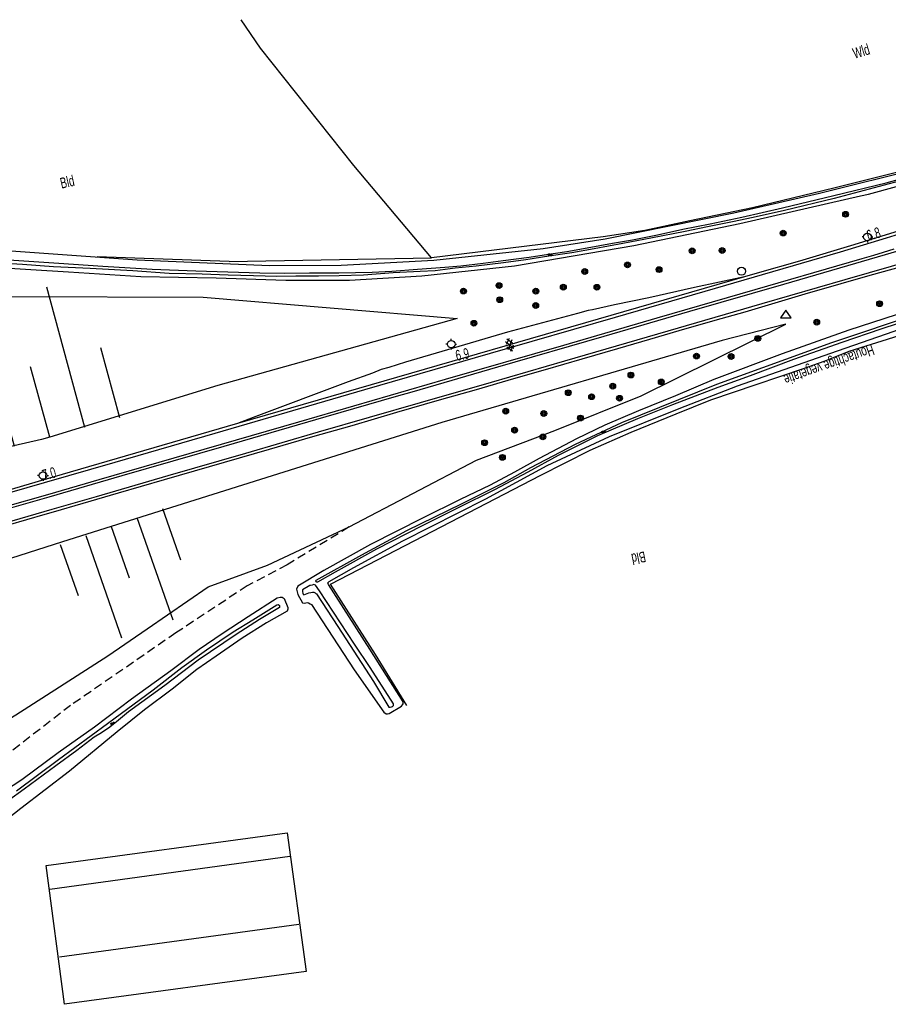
# Model space of a CAD drawing. Header units: metres. Extents: x 74699 to 149952, y 394498 to 789673.
# Tile 13 of 22: x 77678 to 77880, y 395160 to 395389. Entities that reach past the tile are written whole.
import ezdxf

# ---------------------------------------------------------------- set-up
doc = ezdxf.new("R2010")
doc.units = ezdxf.units.M
doc.linetypes.add('Houtwal', pattern=[3, 2, -1])
doc.layers.get('0').update_dxf_attribs({"linetype": 'CONTINUOUS'})
for name, color, linetype in [('4411', 7, 'CONTINUOUS'), ('4504', 7, 'CONTINUOUS'), ('4601', 172, 'CONTINUOUS'), ('4602', 7, 'CONTINUOUS'), ('B-AF-HOUT-GD', 74, 'Houtwal'), ('B-AF-RAST-GD', 47, 'Raster'), ('B-AS-HECT-GD', 9, 'CONTINUOUS'), ('B-BB-BORD-GD', 8, 'CONTINUOUS'), ('B-BP-BOOM-GD', 74, 'CONTINUOUS'), ('B-BW-WEGW-GD', 8, 'CONTINUOUS'), ('B-GB-BOUW-GD', 242, 'CONTINUOUS'), ('B-GB-NOKL-GD', 242, 'CONTINUOUS'), ('B-MK-ASSTRP-GD', 121, 'CONTINUOUS'), ('B-MK-STRP-GD', 121, 'CONTINUOUS'), ('B-TE-OND-GD', 8, 'CONTINUOUS'), ('B-TR-SLOO-GD', 142, 'CONTINUOUS'), ('B-TR-TALB-GD', 72, 'CONTINUOUS'), ('B-TR-TALO-GD', 72, 'CONTINUOUS'), ('B-VH-HALT-GD', 13, 'CONTINUOUS'), ('B-VH-HFDR-GD', 13, 'CONTINUOUS'), ('B-WT-WLIJN-GD', 134, 'CONTINUOUS'), ('L-AR-BLOCKS-GD', 8, 'CONTINUOUS'), ('L-AR-SYMB-GD', 8, 'CONTINUOUS')]:
    doc.layers.add(name, color=color, linetype=linetype)
doc.linetypes.add('Raster', pattern='A,4,-1,[1,dgnlstyle.shx,S=0.004,R=0,X=0,Y=0],-1', length=6)

# ---------------------------------------------------------------- blocks, each defined once
blk = doc.blocks.new('TALUD', base_point=(74815.635627, 394500.906339))
at = {"layer": '4602'}
for points in [[(74815.135627, 394501.406339, 0), (74815.635627, 394501.406339, 0)], [(74815.135627, 394501.156339, 0), (74816.135627, 394501.156339, 0)], [(74815.135627, 394500.906339, 0), (74815.635627, 394500.906339, 0)], [(74815.135627, 394500.656339, 0), (74816.135627, 394500.656339, 0)], [(74815.135627, 394500.406339, 0), (74815.635627, 394500.406339, 0)]]:
    blk.add_polyline3d(points, dxfattribs=at)
blk = doc.blocks.new('WATER', base_point=(74757.21488, 394499.617761))
at = {"layer": '4601'}
for points in [[(74756.71488, 394499.767761, 0), (74756.77738, 394499.830261, 0), (74756.90238, 394499.892761, 0), (74757.02738, 394499.892761, 0), (74757.15238, 394499.830261, 0), (74757.21488, 394499.767761, 0), (74757.27738, 394499.705261, 0), (74757.40238, 394499.642761, 0), (74757.52738, 394499.642761, 0), (74757.65238, 394499.705261, 0), (74757.71488, 394499.767761, 0)], [(74756.71488, 394499.467761, 0), (74756.77738, 394499.530261, 0), (74756.90238, 394499.592761, 0), (74757.02738, 394499.592761, 0), (74757.15238, 394499.530261, 0), (74757.21488, 394499.467761, 0), (74757.27738, 394499.405261, 0), (74757.40238, 394499.342761, 0), (74757.52738, 394499.342761, 0), (74757.65238, 394499.405261, 0), (74757.71488, 394499.467761, 0)]]:
    blk.add_polyline3d(points, dxfattribs=at)
blk = doc.blocks.new('2201')
at = {"flags": 128}
for points in [[(-0.35, 0), (-0.35, 0), (-0.5, 0)], [(0, 0.35), (0, 0.35), (0, 0.5)], [(0.35, 0.002), (0.35, 0), (0.5, 0)], [(0, -0.35), (0, -0.35), (0, -0.5)]]:
    blk.add_lwpolyline(points, dxfattribs=at)
at = {"linetype": 'Continuous'}
blk.add_circle((0, 0), 0.35, dxfattribs=at)
blk = doc.blocks.new('2901')
for radius in [0.27, 0.18, 0.09]:
    blk.add_circle((0, 0), radius)
blk = doc.blocks.new('GV6', base_point=(74757.21488, 394499.617761))
at = {"layer": '4411'}
for points in [[(74757.21488, 394499.586511, 0), (74757.37113, 394499.711511, 0)], [(74757.21488, 394499.649011, 0), (74757.37113, 394499.524011, 0)], [(74757.27738, 394499.524011, 0), (74757.52738, 394499.711511, 0)], [(74757.27738, 394499.711511, 0), (74757.52738, 394499.524011, 0)], [(74757.43363, 394499.711511, 0), (74757.58988, 394499.586511, 0)], [(74757.43363, 394499.524011, 0), (74757.58988, 394499.649011, 0)]]:
    blk.add_polyline3d(points, dxfattribs=at)
blk = doc.blocks.new('2202')
for p, q in [((-0.35, 0.001), (-0.5, 0)), ((0, 0.35), (0, 0.5)), ((0.35, -0.001), (0.5, 0)), ((0, -0.35), (0, -0.5))]:
    blk.add_line(p, q)
blk.add_circle((0, 0), 0.35)
blk = doc.blocks.new('2401')
blk.add_circle((0.001, -0.001), 0.375)
blk = doc.blocks.new('2301')
at = {"flags": 128}
blk.add_lwpolyline([(-0.502, -0.271), (0.498, -0.271), (-0.002, 0.429), (-0.502, -0.271)], dxfattribs=at)

msp = doc.modelspace()

# ---------------------------------------------------------------- linework, layer by layer
at = {"layer": 'B-AF-HOUT-GD'}
msp.add_lwpolyline([(77754.375959, 395271.300471), (77739.965791, 395262.496493), (77730.667467, 395257.593266), (77714.046339, 395246.626011), (77689.54734, 395229.743368), (77661.305542, 395207.909441), (77634.753908, 395192.43384), (77628.528202, 395190.869218), (77603.844377, 395187.22884)], dxfattribs=at)
at = {"layer": 'B-AF-RAST-GD'}
for points in [[(77726.43591, 395333.161524), (77773.538853, 395333.963579), (77755.523349, 395355.528167), (77733.767281, 395382.868073), (77729.276071, 395389.46966)], [(77886.864419, 395355.126581), (77867.302174, 395350.240118), (77848.328153, 395345.613307), (77833.71831, 395342.592097), (77823.274459, 395340.395293), (77813.549588, 395338.85265), (77773.538853, 395333.963579)], [(77726.43591, 395333.161524), (77695.70301, 395334.242231)], [(77767.813733, 395229.755344), (77760.540155, 395241.615889), (77750.08987, 395258.013929), (77771.773755, 395269.255799), (77798.906345, 395283.319968), (77810.550689, 395289.227922), (77820.100972, 395293.365411), (77830.580976, 395297.642205), (77838.628475, 395300.946764), (77849.193504, 395304.503951), (77860.187736, 395308.181371), (77865.049983, 395309.89372), (77868.382019, 395311.258879), (77870.86476, 395312.250705), (77882.518548, 395315.883226), (77903.794378, 395322.559822), (77909.040898, 395323.980302), (77917.364642, 395325.730237), (77923.849057, 395307.980084), (77931.991047, 395283.828034), (77904.074807, 395268.530666)]]:
    msp.add_lwpolyline(points, dxfattribs=at)
at = {"layer": 'B-GB-BOUW-GD'}
msp.add_lwpolyline([(77683.851702, 395192.429418), (77739.971716, 395200.086023), (77744.367724, 395167.789878), (77688.127401, 395160.115983)], close=True, dxfattribs=at)
at = {"layer": 'B-GB-NOKL-GD'}
for points in [[(77740.555761, 395194.57667), (77684.680413, 395186.872065)], [(77686.967042, 395171.177057), (77742.654067, 395178.763579)]]:
    msp.add_lwpolyline(points, dxfattribs=at)
at = {"layer": 'B-MK-ASSTRP-GD'}
for points in [[(77582.248074, 395249.322212), (77592.762095, 395252.379878), (77612.711539, 395258.164993), (77631.692348, 395263.646166), (77655.41576, 395270.524286), (77674.406276, 395276.039202), (77684.253457, 395278.898492), (77696.199558, 395282.367237), (77717.113014, 395288.416195), (77742.6918, 395295.80204), (77776.86986, 395305.70396), (77804.371143, 395313.691447), (77826.145914, 395320.010022), (77848.932384, 395326.614622), (77870.896093, 395332.965299), (77873.870541, 395333.847439), (77876.544527, 395334.65577), (77878.839157, 395335.350021), (77881.29454, 395336.115306)], [(77882.390987, 395335.606449), (77870.412336, 395332.110254), (77855.54201, 395327.794034), (77833.671682, 395321.470997), (77813.679871, 395315.672095), (77788.966446, 395308.515827), (77768.983215, 395302.730349), (77765.342506, 395301.67654), (77748.985338, 395296.941934), (77725.241257, 395290.05618), (77701.453193, 395283.198214), (77684.441009, 395278.250204), (77675.802766, 395275.737763), (77653.954112, 395269.422022), (77633.011318, 395263.344092), (77611.161371, 395257.025291), (77590.221317, 395250.959018), (77582.435304, 395248.675019)]]:
    msp.add_lwpolyline(points, dxfattribs=at)
at = {"layer": 'B-MK-STRP-GD'}
for points in [[(77581.435543, 395252.130871), (77606.695633, 395259.434877), (77627.214932, 395265.332434), (77653.221134, 395272.892612), (77670.758275, 395277.999486), (77683.450159, 395281.675143), (77699.892893, 395286.437073), (77723.196595, 395293.174482), (77758.08331, 395303.30058), (77787.30348, 395311.759851), (77816.435498, 395320.197467), (77839.721005, 395326.933402), (77868.810788, 395335.384482), (77879.525521, 395338.632624), (77885.584033, 395340.542773)], [(77583.229568, 395245.929502), (77605.87432, 395252.455086), (77625.838655, 395258.228576), (77640.843609, 395262.579536), (77660.741874, 395268.350684), (77677.775932, 395273.27608), (77685.252667, 395275.444656), (77695.529732, 395278.425448), (77712.264359, 395283.25932), (77730.362057, 395288.497629), (77747.279078, 395293.4308), (77771.012964, 395300.29321), (77787.518295, 395305.068522), (77804.64373, 395310.036206), (77828.649506, 395316.987695), (77850.594514, 395323.356007), (77869.887783, 395328.919556), (77886.34893, 395333.703034)]]:
    msp.add_lwpolyline(points, dxfattribs=at)
at = {"layer": 'B-TR-SLOO-GD'}
for points in [[(77766.877289, 395268.084428), (77786.228309, 395277.831278), (77800.500641, 395285.639486), (77815.011392, 395292.38785), (77831.237639, 395298.905245), (77844.856183, 395304.169825), (77868.152286, 395312.336034), (77881.321932, 395316.897652), (77888.417492, 395319.66815), (77892.857293, 395321.279339), (77908.249448, 395326.542801), (77939.58659, 395334.980211), (77973.134823, 395344.868637), (78008.001174, 395355.14558), (78074.080373, 395373.276568), (78098.866094, 395380.310797)], [(77586.72756, 395333.281484), (77589.088926, 395333.912543), (77595.522875, 395334.391243), (77601.777638, 395334.603957), (77619.365851, 395334.517903), (77653.859804, 395332.936517), (77689.058954, 395330.756105), (77705.851445, 395329.622126), (77723.413209, 395329.323358), (77739.6253, 395328.80368), (77754.44972, 395328.788406), (77771.352107, 395329.771138), (77792.893598, 395332.154951), (77820.681284, 395336.89352), (77845.412741, 395342.028088), (77873.459347, 395348.437683), (77875.331293, 395348.865486), (77904.55992, 395356.820098)], [(77887.621025, 395354.84942), (77863.915886, 395348.969049), (77843.965466, 395344.384707), (77814.041326, 395338.350109), (77799.589808, 395336.070976), (77774.139742, 395333.377964), (77752.528215, 395332.238398), (77735.864992, 395332.14005), (77705.009157, 395333.418942), (77672.339479, 395335.763267), (77638.185272, 395338.493533), (77616.194511, 395339.327998), (77594.036112, 395339.633844), (77588.019731, 395339.282218)], [(77675.118546, 395333.522505), (77686.790998, 395332.768506), (77697.052682, 395332.052133), (77708.515401, 395331.333897), (77718.682835, 395330.974779), (77733.581761, 395330.488629), (77739.392469, 395330.441318), (77745.128299, 395330.488256), (77751.962716, 395330.542273), (77759.792532, 395330.649934), (77764.335151, 395330.92784), (77770.319829, 395331.358484), (77776.669587, 395331.785402), (77780.421699, 395332.164637), (77785.641203, 395332.721195), (77790.294463, 395333.355612), (77796.301122, 395334.169588), (77799.825991, 395334.702677), (77805.091689, 395335.498772), (77809.828768, 395336.332864), (77815.693493, 395337.427727), (77820.372457, 395338.223821), (77826.166401, 395339.327252), (77832.075829, 395340.647868), (77838.450919, 395341.945387), (77845.825503, 395343.46307), (77855.301152, 395345.606229), (77867.250765, 395348.478801), (77879.467855, 395351.49107), (77887.589733, 395353.731087)], [(77883.675198, 395352.149702), (77867.3398, 395347.790367), (77855.788047, 395345.028809), (77848.44997, 395343.393779), (77843.69352, 395342.358149), (77837.877969, 395341.234974), (77832.632015, 395340.159855), (77824.672187, 395338.553882), (77818.137656, 395337.315968), (77811.4936, 395336.111954), (77806.246902, 395335.141144), (77800.86274, 395334.360695), (77795.513223, 395333.502761), (77790.346245, 395332.812092), (77783.950667, 395332.038722), (77779.086555, 395331.552572), (77774.425844, 395330.997876), (77770.939345, 395330.802298), (77764.617155, 395330.478198), (77757.702271, 395329.952559), (77752.105395, 395329.810626), (77747.277791, 395329.698495), (77741.979683, 395329.716749), (77737.527961, 395329.680986), (77732.124428, 395329.840056), (77726.258586, 395329.958892), (77720.170716, 395330.160431), (77712.481717, 395330.38134), (77704.059581, 395330.950192), (77694.060157, 395331.517554), (77685.516203, 395331.926963), (77678.367744, 395332.426525), (77669.033284, 395332.955143)], [(77901.15724, 395327.030442), (77870.771646, 395317.159592), (77855.220764, 395311.623367), (77839.301689, 395305.628015), (77830.410749, 395301.882315), (77821.779304, 395298.370103), (77813.977291, 395294.98243), (77807.367562, 395291.80843), (77798.630555, 395287.251836), (77792.868424, 395284.08236), (77787.23237, 395281.042415), (77780.276945, 395277.712987), (77771.494146, 395273.339258), (77759.373741, 395267.187375), (77748.47143, 395261.179362), (77742.436563, 395257.513746), (77742.160632, 395256.810206), (77742.180591, 395256.509469), (77742.442552, 395255.577735), (77743.561062, 395253.62623)], [(77897.716935, 395323.74101), (77878.206844, 395317.405037), (77869.13688, 395314.262382), (77857.889483, 395310.316554), (77847.780908, 395306.548423), (77840.215216, 395303.811452), (77829.683448, 395299.753494), (77821.575354, 395296.46816), (77812.254677, 395292.507804), (77803.047622, 395287.987909), (77795.994903, 395284.092746), (77788.279454, 395279.965497), (77779.76195, 395275.727979), (77771.38936, 395271.551928), (77760.772655, 395266.124553), (77751.14278, 395260.806329), (77747.016797, 395258.454343), (77746.879749, 395258.429672), (77746.71877, 395258.541601), (77746.668691, 395258.72312), (77746.68667, 395258.927639)], [(77746.68667, 395258.927639), (77757.347996, 395264.853484), (77767.818297, 395270.453713), (77780.730898, 395276.807568), (77790.504942, 395281.667954), (77796.72953, 395285.137317), (77807.104836, 395290.602318), (77817.935745, 395295.642636), (77840.025226, 395304.548315), (77866.82422, 395314.311183), (77887.423958, 395321.183226)], [(77749.574376, 395257.86962), (77749.461579, 395258.292032), (77749.731444, 395258.599856), (77755.519081, 395261.859057), (77766.877289, 395268.084428)], [(77743.561062, 395253.62623), (77744.01313, 395253.572128), (77744.34141, 395253.652771), (77744.621812, 395253.710626), (77744.934304, 395253.633358), (77745.303937, 395253.439889), (77745.622358, 395253.235093), (77755.582674, 395237.999889), (77762.507553, 395228.167839), (77763.026048, 395227.800914), (77763.334203, 395227.799651), (77763.69139, 395227.887395), (77766.614326, 395229.537995), (77766.817767, 395229.85932), (77766.963847, 395230.144391), (77766.955033, 395230.534861), (77759.240463, 395242.879146), (77749.574376, 395257.86962)], [(77671.812771, 395208.388784), (77678.201262, 395212.516104), (77686.644884, 395218.741798), (77695.094555, 395224.720993), (77703.68945, 395231.243266), (77712.889075, 395237.908938), (77719.476951, 395242.862571), (77724.802593, 395246.512869), (77730.883451, 395250.46137), (77737.64546, 395254.773053), (77738.316995, 395254.951074), (77738.835986, 395254.947994), (77739.252877, 395254.675405), (77740.125916, 395252.557094), (77740.154456, 395252.121993), (77739.955877, 395251.708919), (77735.1831, 395248.959446), (77729.494335, 395245.381462), (77723.452587, 395241.220598), (77718.965184, 395238.12053), (77713.189177, 395233.51572), (77706.705009, 395228.710836), (77700.407076, 395223.573046), (77689.295922, 395214.43177), (77677.925093, 395205.752406), (77670.882718, 395200.204976)], [(77676.907351, 395209.876183), (77686.729764, 395217.158811), (77698.126269, 395225.535993), (77708.750638, 395233.342232), (77715.416581, 395238.599335), (77721.207651, 395242.692617), (77727.376261, 395246.844209), (77731.968234, 395249.695768), (77737.59294, 395253.201435), (77737.838631, 395253.218266), (77738.07862, 395253.114442), (77738.168901, 395252.991425), (77738.192637, 395252.894801), (77738.189298, 395252.560068), (77733.511647, 395249.764238), (77728.078406, 395246.251287), (77719.26492, 395240.273577), (77711.448082, 395234.349191), (77703.042774, 395228.273979), (77700.224157, 395225.892867), (77698.63391, 395224.671704), (77696.689799, 395223.363439), (77695.051857, 395222.346001), (77690.969451, 395219.262726), (77686.075196, 395215.692763), (77678.685513, 395210.23908), (77675.047141, 395207.59367)]]:
    msp.add_lwpolyline(points, dxfattribs=at)
at = {"layer": 'B-TR-TALB-GD'}
for points in [[(77779.574196, 395319.838024), (77723.850558, 395304.258115), (77684.663155, 395292.261427), (77682.762841, 395291.679672), (77635.582412, 395280.870742), (77586.170534, 395268.142543), (77585.171039, 395267.428405), (77584.171171, 395266.713894), (77582.431088, 395264.223537), (77581.774691, 395263.022504), (77581.577938, 395262.3243), (77581.493432, 395261.068961), (77581.880935, 395258.868903)], [(77856.061856, 395318.572915), (77841.22626, 395314.772001), (77775.972585, 395295.63891), (77733.754615, 395282.374269), (77699.007039, 395271.404849), (77687.608699, 395267.806522), (77643.448363, 395253.682083), (77593.117828, 395238.254911), (77591.869111, 395237.835443), (77590.221415, 395237.719214), (77589.841808, 395237.830601), (77589.462201, 395237.941987), (77588.533486, 395238.485134), (77588.048825, 395238.983578), (77587.607666, 395239.563026), (77587.224509, 395240.362045)]]:
    msp.add_lwpolyline(points, dxfattribs=at)
at = {"layer": 'B-TR-TALO-GD'}
for points in [[(77675.792183, 395324.978778), (77720.376725, 395324.828795), (77779.574196, 395319.838024)], [(77601.758692, 395195.407064), (77602.941978, 395195.050292), (77621.89495, 395200.763217), (77635.116751, 395204.925856), (77644.31114, 395208.838529), (77654.263253, 395213.811046), (77676.777045, 395227.52235), (77698.182563, 395241.273141), (77707.367752, 395247.574874), (77721.586327, 395257.329888), (77735.422427, 395262.418262), (77754.375959, 395271.300471), (77784.083287, 395286.839402), (77802.27835, 395293.744228), (77822.408329, 395301.840401), (77856.061856, 395318.572915)]]:
    msp.add_lwpolyline(points, dxfattribs=at)
at = {"layer": 'B-VH-HALT-GD'}
msp.add_lwpolyline([(77846.484276, 395329.585616), (77834.839103, 395327.087836), (77824.20552, 395324.6637), (77816.227432, 395323.03813), (77811.053654, 395321.902976), (77810.08115, 395321.737199), (77807.56657, 395321.067468), (77791.251686, 395316.683124), (77777.299496, 395312.545441), (77767.537679, 395309.719162), (77763.672396, 395308.487616), (77761.872199, 395307.951384), (77759.825864, 395307.124883), (77754.178565, 395305.110875), (77732.065525, 395296.774879), (77728.423713, 395295.441544)], dxfattribs=at)
at = {"layer": 'B-VH-HFDR-GD'}
for points in [[(78001.915899, 395378.857184), (78000.65006, 395378.387131), (77999.379604, 395377.922878), (77998.037129, 395377.473061), (77982.549022, 395372.865752), (77969.203593, 395368.723848), (77956.942987, 395364.875589), (77943.439824, 395360.524397), (77933.050313, 395357.061135), (77922.80152, 395353.680068), (77913.98999, 395350.755702), (77900.723458, 395346.207644), (77889.079212, 395342.340437), (77880.473992, 395339.66955), (77876.21291, 395338.346339), (77871.893348, 395337.004969), (77859.24554, 395333.244361), (77849.383927, 395330.399522), (77846.484276, 395329.585616)], [(77883.25194, 395332.016165), (77875.64412, 395329.868403), (77868.899901, 395327.921285), (77860.522435, 395325.506177), (77854.290854, 395323.685992), (77846.529797, 395321.373171), (77839.590803, 395319.414703), (77831.20889, 395316.967324), (77824.377366, 395314.954888), (77816.920205, 395312.767872), (77808.617083, 395310.391219), (77800.031019, 395307.933223), (77792.647866, 395305.790501), (77783.96893, 395303.247643), (77775.321676, 395300.830952), (77765.445735, 395297.973157), (77755.056962, 395294.850109), (77745.894044, 395292.269836), (77735.806332, 395289.366983), (77725.257284, 395286.357766), (77711.295587, 395282.301312), (77700.57383, 395279.173067), (77692.384341, 395276.792225), (77685.447637, 395274.77073), (77683.532571, 395274.212642), (77674.998492, 395271.746281)], [(77846.484276, 395329.585616), (77728.423713, 395295.441544), (77706.484376, 395289.028435), (77683.280782, 395282.260604), (77670.84838, 395278.634425), (77612.215941, 395261.640872), (77594.588449, 395256.678331), (77589.331655, 395255.233652), (77586.71677, 395254.620878), (77581.172683, 395253.039493)]]:
    msp.add_lwpolyline(points, dxfattribs=at)
at = {"layer": 'B-WT-WLIJN-GD'}
for points in [[(77747.494327, 395256.401801), (77746.597847, 395257.759972), (77746.141655, 395257.870441), (77745.778499, 395257.781231), (77745.418991, 395257.692917), (77745.234571, 395257.647614), (77743.545138, 395256.666735), (77743.521697, 395256.473254), (77743.558243, 395256.214634), (77743.622111, 395255.881773), (77743.680065, 395255.682471), (77743.744687, 395255.564772), (77743.868813, 395255.532929), (77744.976065, 395255.95811), (77745.463581, 395256.077869), (77745.853338, 395256.128729), (77746.174514, 395256.091503), (77746.487234, 395255.944801), (77746.65005, 395255.806023)], [(77746.65005, 395255.806023), (77746.779851, 395255.695386), (77751.800987, 395248.138783), (77760.097829, 395235.315103), (77763.647116, 395229.356511), (77763.952281, 395229.351511), (77764.240495, 395229.413317), (77764.477258, 395229.498193), (77764.644939, 395229.610173), (77764.725211, 395229.754651), (77764.761047, 395229.932827), (77764.753605, 395230.107389), (77759.280207, 395238.547545), (77755.655773, 395244.037169)], [(77755.655773, 395244.037169), (77747.494327, 395256.401801)]]:
    msp.add_lwpolyline(points, dxfattribs=at)

# ---------------------------------------------------------------- block references
at = {"layer": 'B-AS-HECT-GD', "xscale": 2.5, "yscale": 2.5, "zscale": 2.5}
for name, p in [('2202', (77875.086169, 395338.858238)), ('2202', (77778.179268, 395313.88921)), ('2201', (77683.106266, 395283.278204))]:
    msp.add_blockref(name, p, dxfattribs=at)
at = {"layer": 'B-BB-BORD-GD', "xscale": 2.5, "yscale": 2.5, "zscale": 2.5}
msp.add_blockref('2401', (77845.763, 395330.887), dxfattribs=at)
at = {"layer": 'B-BP-BOOM-GD', "xscale": 2.5, "yscale": 2.5, "zscale": 2.5}
for p in [(77870.00003, 395344.138837), (77855.468045, 395339.761994), (77834.271143, 395335.641823), (77841.256062, 395335.695094), (77819.21501, 395332.340098), (77809.253956, 395330.820925), (77826.554949, 395331.250078), (77789.296086, 395327.534846), (77804.275105, 395327.151886), (77812.111999, 395327.141083), (77781.012903, 395326.251111), (77797.881017, 395326.245151), (77789.458136, 395324.251003), (77797.840039, 395322.909153), (77877.931918, 395323.314092), (77783.454085, 395318.755082), (77863.291154, 395319.006166), (77849.563087, 395315.242133), (77835.276971, 395311.108178), (77843.320991, 395311.019144), (77820.015947, 395306.703023), (77827.091018, 395305.075816), (77805.426965, 395302.582107), (77815.766136, 395304.105005), (77810.865144, 395301.641098), (77817.368011, 395301.283098), (77790.852884, 395298.267103), (77799.720938, 395297.741837), (77808.260048, 395296.686835), (77792.937184, 395293.84183), (77785.942952, 395290.933869), (77799.495931, 395292.311854), (77790.091063, 395287.521875)]:
    msp.add_blockref('2901', p, dxfattribs=at)
at = {"layer": 'B-BW-WEGW-GD', "xscale": 2.5, "yscale": 2.5, "zscale": 2.5}
msp.add_blockref('2301', (77856.075267, 395320.729486), dxfattribs=at)
at = {"layer": 'L-AR-BLOCKS-GD', "yscale": 0.8}
for p, rotation in [((77801.230053, 395334.723166), 6.335934), ((77813.650171, 395293.468184), 24.75358900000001), ((77699.319894, 395225.550926), 34.88779)]:
    msp.add_blockref('WATER', p, dxfattribs=dict(at, rotation=rotation))
at = {"layer": 'L-AR-BLOCKS-GD'}
for p, xscale, yscale, zscale, rotation in [((77680.227669, 395308.620103), 33.89866300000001, 33.89866300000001, 33.89866300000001, 105.17042), ((77703.187395, 395259.489862), 25.254095, 25.254095, 25.254095, 289.333347)]:
    msp.add_blockref('TALUD', p, dxfattribs=dict(at, xscale=xscale, yscale=yscale, zscale=zscale, rotation=rotation))
at = {"layer": 'L-AR-SYMB-GD', "xscale": 8, "yscale": 8, "zscale": 8, "rotation": 285.189519}
msp.add_blockref('GV6', (77791.394169, 395315.175823), dxfattribs=at)

# ---------------------------------------------------------------- texts
at = {"layer": '4504', "width": 0.68}
for s, rotation, p in [('6.8', 16.656673, (77875.35588, 395337.906427)), ('6.9', 12.349641, (77779.471005, 395309.951848)), ('7.0', 15.027915, (77683.323125, 395282.114244))]:
    msp.add_text(s, height=2.5, rotation=rotation, dxfattribs=at).set_placement(p)
at = {"layer": 'B-TE-OND-GD', "width": 0.68}
for s, rotation, p in [('Wld', 16.798372, (77872.128661, 395380.348287)), ('Bld', 12.762956, (77687.422062, 395350.104517)), ('Houtachtige vegetatie', 199.245907, (77876.119192, 395313.857443)), ('Bld', 191.309924, (77823.176856, 395265.645853))]:
    msp.add_text(s, height=2.5, rotation=rotation, dxfattribs=at).set_placement(p)

doc.saveas('drawing.dxf')
